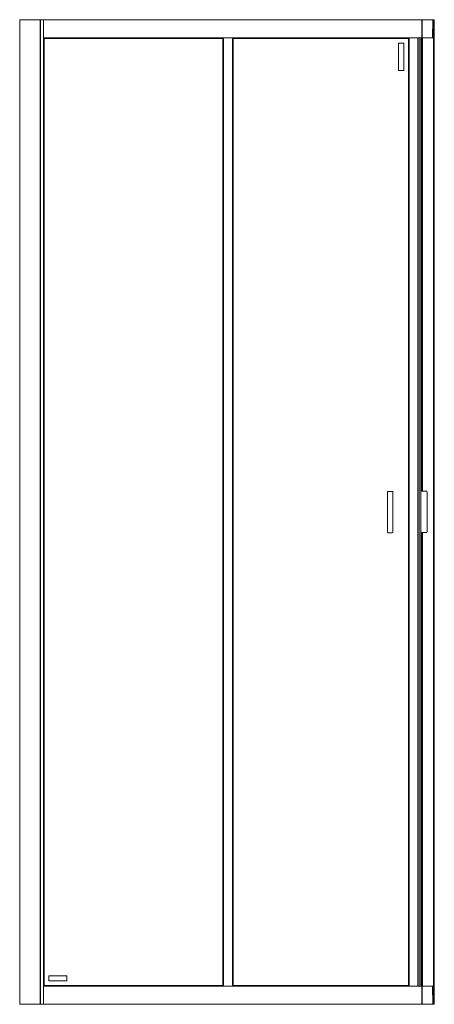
# Model space of a CAD drawing. Header units: millimetres. Extents: x 4010.19 to 4010.99, y 2940.93 to 2942.83.
import ezdxf

# ---------------------------------------------------------------- set-up
doc = ezdxf.new("R2010")
doc.units = ezdxf.units.MM
doc.layers.add('SANINDUSA', color=3, linetype='Continuous')

msp = doc.modelspace()

# ---------------------------------------------------------------- linework, layer by layer
at = {"layer": 'SANINDUSA', "lineweight": 15}
for p, q in [((4010.1855, 2942.8315), (4010.1855, 2940.9315)), ((4010.1861, 2942.8315), (4010.1855, 2942.8315)), ((4010.1861, 2942.8315), (4010.1861, 2940.9315)), ((4010.2252, 2942.8315), (4010.1861, 2942.8315)), ((4010.2252, 2940.9315), (4010.2252, 2942.8315)), ((4010.2255, 2942.8315), (4010.2252, 2942.8315)), ((4010.2255, 2942.8315), (4010.2314, 2942.8315)), ((4010.2255, 2940.9315), (4010.2255, 2942.8315)), ((4010.2314, 2940.9315), (4010.2314, 2942.8315)), ((4010.2317, 2942.8315), (4010.2314, 2942.8315)), ((4010.9617, 2942.8315), (4010.2317, 2942.8315)), ((4010.2317, 2942.8315), (4010.2317, 2942.8312)), ((4010.9617, 2942.8312), (4010.2317, 2942.8312)), ((4010.2317, 2942.8312), (4010.2317, 2942.7968)), ((4010.9617, 2942.8312), (4010.9617, 2942.8315)), ((4010.962, 2942.8315), (4010.9617, 2942.8315)), ((4010.9617, 2942.7968), (4010.9617, 2942.8312)), ((4010.9621, 2942.8297), (4010.9617, 2942.8297)), ((4010.9621, 2942.8292), (4010.9617, 2942.8292)), ((4010.962, 2942.8171), (4010.9617, 2942.8171)), ((4010.962, 2942.8297), (4010.962, 2942.8315)), ((4010.962, 2942.8315), (4010.9621, 2942.8315)), ((4010.962, 2942.8171), (4010.9621, 2942.8292)), ((4010.962, 2942.8171), (4010.9622, 2942.8171)), ((4010.9621, 2942.8049), (4010.962, 2942.8171)), ((4010.9622, 2942.8315), (4010.9621, 2942.8315)), ((4010.9621, 2942.8315), (4010.9621, 2942.8297)), ((4010.9622, 2942.8312), (4010.9622, 2942.8315)), ((4010.9625, 2942.8315), (4010.9622, 2942.8315)), ((4010.9622, 2942.8307), (4010.9622, 2942.8312)), ((4010.9623, 2942.8312), (4010.9622, 2942.8171)), ((4010.9622, 2942.8299), (4010.9622, 2942.8307)), ((4010.9622, 2942.8171), (4010.9624, 2942.7968)), ((4010.9825, 2942.8312), (4010.9623, 2942.8312)), ((4010.9623, 2942.8312), (4010.9623, 2942.8312)), ((4010.9625, 2942.8315), (4010.9626, 2942.8315)), ((4010.9825, 2942.8315), (4010.9626, 2942.8315)), ((4010.9825, 2942.8312), (4010.9822, 2942.7968)), ((4010.9842, 2942.8315), (4010.9842, 2942.8315)), ((4010.9842, 2942.7968), (4010.9845, 2942.8312)), ((4010.9843, 2942.8315), (4010.9843, 2942.8315)), ((4010.9849, 2942.8315), (4010.9843, 2942.8315)), ((4010.9845, 2942.8312), (4010.9845, 2942.8312)), ((4010.9849, 2942.8315), (4010.9849, 2940.9315)), ((4010.9852, 2942.8315), (4010.9849, 2942.8315)), ((4010.9852, 2942.8315), (4010.9852, 2940.9315)), ((4010.9855, 2942.8315), (4010.9852, 2942.8315)), ((4010.9855, 2942.8315), (4010.9855, 2940.9315)), ((4010.2317, 2942.7968), (4010.9617, 2942.7968)), ((4010.2317, 2942.7968), (4010.2317, 2942.7965)), ((4010.2317, 2942.7965), (4010.2319, 2942.7964)), ((4010.2317, 2942.7965), (4010.5787, 2942.7965)), ((4010.2317, 2942.7965), (4010.2317, 2940.9665)), ((4010.5786, 2942.7964), (4010.2319, 2942.7964)), ((4010.2319, 2942.7964), (4010.232, 2942.7963)), ((4010.2319, 2942.7964), (4010.2319, 2940.9666)), ((4010.5785, 2942.7963), (4010.232, 2942.7963)), ((4010.232, 2942.7963), (4010.232, 2940.9667)), ((4010.5785, 2942.7963), (4010.5786, 2942.7964)), ((4010.5785, 2940.9667), (4010.5785, 2942.7963)), ((4010.5786, 2942.7964), (4010.5787, 2942.7965)), ((4010.5786, 2940.9666), (4010.5786, 2942.7964)), ((4010.5787, 2940.9665), (4010.5787, 2942.7965)), ((4010.579, 2942.7965), (4010.5787, 2942.7965)), ((4010.579, 2942.7965), (4010.579, 2940.9665)), ((4010.5964, 2942.7965), (4010.579, 2942.7965)), ((4010.5964, 2942.7965), (4010.5964, 2940.9665)), ((4010.5967, 2942.7965), (4010.5964, 2942.7965)), ((4010.5967, 2942.7965), (4010.9366, 2942.7965)), ((4010.5967, 2942.7965), (4010.9617, 2942.7965)), ((4010.5967, 2942.7965), (4010.5967, 2940.9665)), ((4010.5967, 2942.7964), (4010.5968, 2942.7964)), ((4010.9365, 2942.7964), (4010.5968, 2942.7964)), ((4010.5968, 2942.7964), (4010.5969, 2942.7963)), ((4010.5968, 2942.7964), (4010.5968, 2940.9666)), ((4010.9364, 2942.7963), (4010.5969, 2942.7963)), ((4010.5969, 2942.7963), (4010.5969, 2940.9667)), ((4010.9356, 2942.7955), (4010.9364, 2942.7963)), ((4010.9364, 2942.7963), (4010.9356, 2942.7955)), ((4010.9364, 2942.7963), (4010.9365, 2942.7964)), ((4010.9364, 2940.9667), (4010.9364, 2942.7963)), ((4010.9365, 2942.7964), (4010.9366, 2942.7965)), ((4010.9365, 2940.9666), (4010.9365, 2942.7964)), ((4010.9366, 2942.7965), (4010.9366, 2940.9665)), ((4010.9369, 2942.7965), (4010.9369, 2940.9665)), ((4010.9535, 2940.9665), (4010.9535, 2942.7965)), ((4010.9561, 2940.9665), (4010.9561, 2942.7965)), ((4010.9598, 2942.7965), (4010.9598, 2940.9665)), ((4010.9599, 2942.7965), (4010.9599, 2941.9214)), ((4010.9608, 2942.7945), (4010.9608, 2942.7965)), ((4010.9608, 2942.7945), (4010.9608, 2942.7965)), ((4010.9617, 2942.8049), (4010.9621, 2942.8049)), ((4010.9617, 2942.8044), (4010.9621, 2942.8044)), ((4010.9617, 2942.7965), (4010.9617, 2942.7968)), ((4010.962, 2942.7945), (4010.962, 2942.8042)), ((4010.9621, 2942.8044), (4010.9621, 2942.7945)), ((4010.9622, 2942.8044), (4010.9622, 2942.7968)), ((4010.9622, 2942.7965), (4010.9622, 2942.7968)), ((4010.9622, 2942.7965), (4010.9622, 2941.9214)), ((4010.9625, 2942.7965), (4010.9622, 2942.7965)), ((4010.9624, 2942.7968), (4010.9822, 2942.7968)), ((4010.9625, 2942.7965), (4010.9627, 2942.7965)), ((4010.9625, 2942.7965), (4010.9625, 2941.9214)), ((4010.9822, 2942.7965), (4010.9627, 2942.7965)), ((4010.9839, 2940.9665), (4010.9839, 2942.7965)), ((4010.9842, 2942.7965), (4010.9839, 2942.7965)), ((4010.9842, 2940.9608), (4010.9842, 2942.8022)), ((4010.9842, 2942.7968), (4010.9842, 2942.7965)), ((4010.9842, 2942.7968), (4010.9842, 2942.7968)), ((4010.9842, 2940.9665), (4010.9842, 2942.7965)), ((4010.9843, 2940.9493), (4010.9843, 2942.8137)), ((4010.2327, 2942.7955), (4010.5777, 2942.7955)), ((4010.2327, 2940.9675), (4010.2327, 2942.7955)), ((4010.5777, 2942.7955), (4010.5777, 2940.9675)), ((4010.5976, 2942.7955), (4010.9356, 2942.7955)), ((4010.5976, 2940.9675), (4010.5976, 2942.7955)), ((4010.9166, 2942.7865), (4010.9266, 2942.7865)), ((4010.9166, 2942.7335), (4010.9166, 2942.7865)), ((4010.9266, 2942.7865), (4010.9266, 2942.7335)), ((4010.9356, 2942.7955), (4010.9356, 2940.9675)), ((4010.9622, 2942.7945), (4010.9608, 2942.7945)), ((4010.9266, 2942.7335), (4010.9166, 2942.7335)), ((4010.8951, 2941.9198), (4010.8951, 2941.8433)), ((4010.8966, 2941.9213), (4010.9043, 2941.9213)), ((4010.9058, 2941.8431), (4010.9058, 2941.9198)), ((4010.9702, 2941.9214), (4010.9598, 2941.9214)), ((4010.9717, 2941.9199), (4010.9717, 2941.8432)), ((4010.8966, 2941.8416), (4010.9043, 2941.8416)), ((4010.9702, 2941.8417), (4010.9598, 2941.8417)), ((4010.9599, 2941.8417), (4010.9599, 2940.9665)), ((4010.9622, 2941.8417), (4010.9622, 2940.9665)), ((4010.9625, 2941.8417), (4010.9625, 2940.9665)), ((4010.2417, 2940.9865), (4010.2767, 2940.9865)), ((4010.2417, 2940.9765), (4010.2417, 2940.9865)), ((4010.2767, 2940.9765), (4010.2417, 2940.9765)), ((4010.2767, 2940.9865), (4010.2767, 2940.9765)), ((4010.2319, 2940.9666), (4010.2317, 2940.9665)), ((4010.5787, 2940.9665), (4010.2317, 2940.9665)), ((4010.2317, 2940.9665), (4010.2317, 2940.9662)), ((4010.9617, 2940.9662), (4010.2317, 2940.9662)), ((4010.2317, 2940.9662), (4010.2317, 2940.9318)), ((4010.232, 2940.9667), (4010.2319, 2940.9666)), ((4010.2319, 2940.9666), (4010.5786, 2940.9666)), ((4010.232, 2940.9667), (4010.5785, 2940.9667)), ((4010.5777, 2940.9675), (4010.2327, 2940.9675)), ((4010.5786, 2940.9666), (4010.5785, 2940.9667)), ((4010.5787, 2940.9665), (4010.5786, 2940.9666)), ((4010.5787, 2940.9665), (4010.579, 2940.9665)), ((4010.5964, 2940.9665), (4010.579, 2940.9665)), ((4010.5964, 2940.9665), (4010.5967, 2940.9665)), ((4010.5968, 2940.9666), (4010.5967, 2940.9666)), ((4010.9617, 2940.9665), (4010.5967, 2940.9665)), ((4010.5969, 2940.9667), (4010.5968, 2940.9666)), ((4010.5968, 2940.9666), (4010.9365, 2940.9666)), ((4010.5969, 2940.9667), (4010.9364, 2940.9667)), ((4010.9356, 2940.9675), (4010.5976, 2940.9675)), ((4010.9365, 2940.9666), (4010.9364, 2940.9667)), ((4010.9366, 2940.9665), (4010.9365, 2940.9666)), ((4010.9608, 2940.9665), (4010.9608, 2940.9685)), ((4010.9608, 2940.9685), (4010.9622, 2940.9685)), ((4010.9608, 2940.9665), (4010.9608, 2940.9685)), ((4010.9617, 2940.9662), (4010.9617, 2940.9665)), ((4010.9617, 2940.9318), (4010.9617, 2940.9662)), ((4010.9621, 2940.9586), (4010.9617, 2940.9586)), ((4010.9617, 2940.9581), (4010.9621, 2940.9581)), ((4010.962, 2940.9586), (4010.962, 2940.9685)), ((4010.962, 2940.946), (4010.9621, 2940.9581)), ((4010.9621, 2940.9685), (4010.9621, 2940.9586)), ((4010.9622, 2940.9665), (4010.9625, 2940.9665)), ((4010.9622, 2940.9662), (4010.9622, 2940.9665)), ((4010.9622, 2940.9588), (4010.9622, 2940.9662)), ((4010.9622, 2940.946), (4010.9624, 2940.9662)), ((4010.9624, 2940.9662), (4010.9822, 2940.9662)), ((4010.9625, 2940.9665), (4010.9627, 2940.9665)), ((4010.9822, 2940.9665), (4010.9627, 2940.9665)), ((4010.9822, 2940.9662), (4010.9825, 2940.9318)), ((4010.9839, 2940.9665), (4010.9842, 2940.9665)), ((4010.9842, 2940.9665), (4010.9842, 2940.9662)), ((4010.9842, 2940.9662), (4010.9842, 2940.9662)), ((4010.9845, 2940.9318), (4010.9842, 2940.9662)), ((4010.962, 2940.946), (4010.9617, 2940.946)), ((4010.9621, 2940.9338), (4010.962, 2940.946)), ((4010.9622, 2940.946), (4010.962, 2940.946)), ((4010.9623, 2940.9318), (4010.9622, 2940.946)), ((4010.1855, 2940.9315), (4010.1861, 2940.9315)), ((4010.1861, 2940.9315), (4010.2252, 2940.9315)), ((4010.2252, 2940.9315), (4010.2255, 2940.9315)), ((4010.2255, 2940.9315), (4010.2314, 2940.9315)), ((4010.2314, 2940.9315), (4010.2317, 2940.9315)), ((4010.2317, 2940.9318), (4010.9617, 2940.9318)), ((4010.2317, 2940.9318), (4010.2317, 2940.9315)), ((4010.2317, 2940.9315), (4010.9617, 2940.9315)), ((4010.9621, 2940.9338), (4010.9617, 2940.9338)), ((4010.9617, 2940.9333), (4010.9621, 2940.9333)), ((4010.9617, 2940.9315), (4010.9617, 2940.9318)), ((4010.962, 2940.9315), (4010.9617, 2940.9315)), ((4010.962, 2940.9315), (4010.962, 2940.9331)), ((4010.9621, 2940.9315), (4010.962, 2940.9315)), ((4010.9621, 2940.9333), (4010.9621, 2940.9315)), ((4010.9622, 2940.9315), (4010.9621, 2940.9315)), ((4010.9622, 2940.9323), (4010.9622, 2940.9333)), ((4010.9622, 2940.9318), (4010.9622, 2940.9323)), ((4010.9622, 2940.9315), (4010.9622, 2940.9318)), ((4010.9622, 2940.9315), (4010.9625, 2940.9315)), ((4010.9825, 2940.9318), (4010.9623, 2940.9318)), ((4010.9623, 2940.9318), (4010.9623, 2940.9318)), ((4010.9626, 2940.9315), (4010.9625, 2940.9315)), ((4010.9626, 2940.9315), (4010.9825, 2940.9315)), ((4010.9843, 2940.9315), (4010.9843, 2940.9316)), ((4010.9843, 2940.9315), (4010.9849, 2940.9315)), ((4010.9845, 2940.9318), (4010.9845, 2940.9318)), ((4010.9852, 2940.9315), (4010.9849, 2940.9315)), ((4010.9852, 2940.9315), (4010.9855, 2940.9315))]:
    msp.add_line(p, q, dxfattribs=at)
at = {"layer": 'SANINDUSA', "lineweight": 15, "flags": 128}
for points in [[(4010.232, 2942.7963), (4010.2324, 2942.7959), (4010.2326, 2942.7956), (4010.2327, 2942.7955)], [(4010.2327, 2942.7955), (4010.2326, 2942.7956), (4010.2324, 2942.7959), (4010.232, 2942.7963)], [(4010.5777, 2942.7955), (4010.5778, 2942.7956), (4010.5781, 2942.7959), (4010.5785, 2942.7963)], [(4010.5785, 2942.7963), (4010.5781, 2942.7959), (4010.5778, 2942.7956), (4010.5777, 2942.7955)], [(4010.5969, 2942.7963), (4010.5973, 2942.7959), (4010.5975, 2942.7956), (4010.5976, 2942.7955)], [(4010.5976, 2942.7955), (4010.5975, 2942.7956), (4010.5973, 2942.7959), (4010.5969, 2942.7963)], [(4010.2327, 2940.9675), (4010.2326, 2940.9674), (4010.2324, 2940.9671), (4010.232, 2940.9667)], [(4010.232, 2940.9667), (4010.2324, 2940.9671), (4010.2326, 2940.9674), (4010.2327, 2940.9675)], [(4010.5785, 2940.9667), (4010.5781, 2940.9671), (4010.5778, 2940.9674), (4010.5777, 2940.9675)], [(4010.5777, 2940.9675), (4010.5778, 2940.9674), (4010.5781, 2940.9671), (4010.5785, 2940.9667)], [(4010.5976, 2940.9675), (4010.5975, 2940.9674), (4010.5973, 2940.9671), (4010.5969, 2940.9667)], [(4010.5969, 2940.9667), (4010.5973, 2940.9671), (4010.5975, 2940.9674), (4010.5976, 2940.9675)], [(4010.9364, 2940.9667), (4010.936, 2940.9671), (4010.9357, 2940.9674), (4010.9356, 2940.9675)], [(4010.9356, 2940.9675), (4010.9357, 2940.9674), (4010.936, 2940.9671), (4010.9364, 2940.9667)]]:
    msp.add_lwpolyline(points, dxfattribs=at)
at = {"layer": 'SANINDUSA', "lineweight": 15}
for centre, radius, start, end in [((4010.9625, 2942.8312), 0.0003, 90, 180), ((4010.9631, 2942.8307), 0.0009, 180, 209.318), ((4010.9626, 2942.8312), 0.0003, 90, 179.5), ((4010.9625, 2942.7968), 0.0003, 180, 270), ((4010.9627, 2942.7968), 0.0003, 180.5, 270), ((4010.9839, 2942.7968), 0.0003, 270, 311.5882), ((4010.9839, 2942.7968), 0.0003, 325.2481, 0), ((4010.8966, 2941.9198), 0.0015, 90, 180), ((4010.9043, 2941.9198), 0.0015, 0, 90), ((4010.9702, 2941.9199), 0.0015, 0, 90), ((4010.9043, 2941.8431), 0.0015, 270, 0), ((4010.9702, 2941.8432), 0.0015, 270, 0), ((4010.9625, 2940.9662), 0.0003, 90, 180), ((4010.9627, 2940.9662), 0.0003, 90, 179.5), ((4010.9631, 2940.9323), 0.0009, 150.682, 180), ((4010.9625, 2940.9318), 0.0003, 180, 270), ((4010.9626, 2940.9318), 0.0003, 180.5, 270)]:
    msp.add_arc(centre, radius, start, end, dxfattribs=at)
for points, knots in [([(4010.9622, 2942.8298), (4010.9622, 2942.8298), (4010.9622, 2942.8297), (4010.9622, 2942.8297), (4010.9621, 2942.8297), (4010.9621, 2942.8297), (4010.9621, 2942.8297)], [0, 0, 0, 0, 0.250144, 0.499863, 0.750071, 1, 1, 1, 1]), ([(4010.9621, 2942.8296), (4010.9621, 2942.8296), (4010.9621, 2942.8296), (4010.9621, 2942.8297), (4010.9621, 2942.8297), (4010.9621, 2942.8297), (4010.9621, 2942.8297)], [0, 0, 0, 0, 0.249987, 0.500021, 0.750022, 1, 1, 1, 1]), ([(4010.9621, 2942.8292), (4010.9621, 2942.8293), (4010.9621, 2942.8293), (4010.9621, 2942.8294), (4010.9621, 2942.8295), (4010.9621, 2942.8295), (4010.9621, 2942.8296)], [0, 0, 0, 0, 0.250053, 0.499992, 0.749995, 1, 1, 1, 1]), ([(4010.9621, 2942.8292), (4010.9621, 2942.8292), (4010.9621, 2942.8292), (4010.9622, 2942.8292), (4010.9622, 2942.8292), (4010.9622, 2942.8292), (4010.9622, 2942.8292)], [0, 0, 0, 0, 0.249834, 0.500092, 0.750094, 1, 1, 1, 1]), ([(4010.9825, 2942.8315), (4010.9825, 2942.8315), (4010.9825, 2942.8315), (4010.9825, 2942.8315), (4010.9825, 2942.8315), (4010.9825, 2942.8314), (4010.9825, 2942.8314)], [0, 0, 0, 0, 0.250005, 0.499931, 0.749914, 1, 1, 1, 1]), ([(4010.9837, 2942.8315), (4010.9835, 2942.8315), (4010.9832, 2942.8315), (4010.9827, 2942.8315), (4010.9825, 2942.8315)], [0, 0, 0, 0, 0.499971, 1, 1, 1, 1]), ([(4010.9825, 2942.8314), (4010.9825, 2942.8314), (4010.9825, 2942.8314), (4010.9825, 2942.8313), (4010.9825, 2942.8313), (4010.9825, 2942.8312), (4010.9825, 2942.8312)], [0, 0, 0, 0, 0.250012, 0.499863, 0.750015, 1, 1, 1, 1]), ([(4010.9839, 2942.8312), (4010.9837, 2942.8312), (4010.9834, 2942.8312), (4010.9829, 2942.8312), (4010.9826, 2942.8312), (4010.9825, 2942.8312)], [0, 0, 0, 0, 0.48521, 0.739156, 1, 1, 1, 1]), ([(4010.9837, 2942.8315), (4010.9837, 2942.8315), (4010.9838, 2942.8315), (4010.9838, 2942.8314), (4010.9839, 2942.8313), (4010.9839, 2942.8312), (4010.9839, 2942.8312)], [0, 0, 0, 0, 0.250032, 0.499982, 0.749971, 1, 1, 1, 1]), ([(4010.9842, 2942.8315), (4010.9842, 2942.8315), (4010.9841, 2942.8315), (4010.9838, 2942.8315), (4010.9837, 2942.8315)], [0, 0, 0, 0, 0.499999, 1, 1, 1, 1]), ([(4010.9845, 2942.8312), (4010.9845, 2942.8312), (4010.9844, 2942.8312), (4010.9843, 2942.8312), (4010.9841, 2942.8312), (4010.9839, 2942.8312)], [0, 0, 0, 0, 0.01109, 0.350882, 1, 1, 1, 1]), ([(4010.9844, 2942.8314), (4010.9844, 2942.8314), (4010.9844, 2942.8315), (4010.9843, 2942.8315), (4010.9843, 2942.8315), (4010.9842, 2942.8315), (4010.9842, 2942.8315)], [0, 0, 0, 0, 0.250216, 0.500066, 0.750055, 1, 1, 1, 1]), ([(4010.9845, 2942.8312), (4010.9845, 2942.8312), (4010.9845, 2942.8313), (4010.9844, 2942.8314), (4010.9844, 2942.8314), (4010.9843, 2942.8315), (4010.9843, 2942.8315)], [0, 0, 0, 0, 0.254196, 0.506667, 0.755681, 1, 1, 1, 1]), ([(4010.9622, 2942.8049), (4010.9622, 2942.8049), (4010.9622, 2942.8049), (4010.9622, 2942.8049), (4010.9621, 2942.8049), (4010.9621, 2942.8049), (4010.9621, 2942.8049)], [0, 0, 0, 0, 0.249907, 0.49991, 0.750169, 1, 1, 1, 1]), ([(4010.9621, 2942.8046), (4010.9621, 2942.8046), (4010.9621, 2942.8046), (4010.9621, 2942.8047), (4010.9621, 2942.8048), (4010.9621, 2942.8049), (4010.9621, 2942.8049)], [0, 0, 0, 0, 0.250005, 0.500008, 0.749947, 1, 1, 1, 1]), ([(4010.9621, 2942.8044), (4010.9621, 2942.8044), (4010.9621, 2942.8044), (4010.9621, 2942.8044), (4010.9621, 2942.8045), (4010.9621, 2942.8045), (4010.9621, 2942.8046)], [0, 0, 0, 0, 0.2499779, 0.4999786, 0.7500126, 1, 1, 1, 1]), ([(4010.9621, 2942.8044), (4010.9621, 2942.8044), (4010.9621, 2942.8044), (4010.9622, 2942.8044), (4010.9622, 2942.8044), (4010.9622, 2942.8044), (4010.9622, 2942.8044)], [0, 0, 0, 0, 0.249929, 0.500137, 0.749856, 1, 1, 1, 1]), ([(4010.9822, 2942.7968), (4010.9823, 2942.7968), (4010.9826, 2942.7968), (4010.9831, 2942.7968), (4010.9834, 2942.7968), (4010.9836, 2942.7968)], [0, 0, 0, 0, 0.260815, 0.514805, 1, 1, 1, 1]), ([(4010.9822, 2942.7966), (4010.9822, 2942.7966), (4010.9822, 2942.7966), (4010.9822, 2942.7967), (4010.9822, 2942.7968), (4010.9822, 2942.7968), (4010.9822, 2942.7968)], [0, 0, 0, 0, 0.250082, 0.499938, 0.749938, 1, 1, 1, 1]), ([(4010.9822, 2942.7965), (4010.9822, 2942.7965), (4010.9822, 2942.7965), (4010.9822, 2942.7965), (4010.9822, 2942.7966), (4010.9822, 2942.7966), (4010.9822, 2942.7966)], [0, 0, 0, 0, 0.2500212, 0.5000761, 0.7500736, 1, 1, 1, 1]), ([(4010.9822, 2942.7965), (4010.9824, 2942.7965), (4010.9829, 2942.7965), (4010.9832, 2942.7965), (4010.9834, 2942.7965)], [0, 0, 0, 0, 0.49999, 1, 1, 1, 1]), ([(4010.9836, 2942.7968), (4010.9836, 2942.7968), (4010.9836, 2942.7967), (4010.9835, 2942.7966), (4010.9835, 2942.7965), (4010.9834, 2942.7965), (4010.9834, 2942.7965)], [0, 0, 0, 0, 0.2500804, 0.5001072, 0.750114, 1, 1, 1, 1]), ([(4010.9834, 2942.7965), (4010.9835, 2942.7965), (4010.9838, 2942.7965), (4010.9839, 2942.7965), (4010.9839, 2942.7965)], [0, 0, 0, 0, 0.499991, 1, 1, 1, 1]), ([(4010.9836, 2942.7968), (4010.9838, 2942.7968), (4010.984, 2942.7968), (4010.9841, 2942.7968), (4010.9842, 2942.7968), (4010.9842, 2942.7968)], [0, 0, 0, 0, 0.648655, 0.988173, 1, 1, 1, 1]), ([(4010.984, 2942.7965), (4010.984, 2942.7965), (4010.9841, 2942.7966), (4010.9841, 2942.7966), (4010.9842, 2942.7967), (4010.9842, 2942.7968), (4010.9842, 2942.7968)], [0, 0, 0, 0, 0.244389, 0.493408, 0.745862, 1, 1, 1, 1]), ([(4010.8966, 2941.8416), (4010.8964, 2941.8417), (4010.896, 2941.8417), (4010.8955, 2941.8421), (4010.8952, 2941.8426), (4010.8951, 2941.8429), (4010.8951, 2941.8431)], [0, 0, 0, 0, 0.249998, 0.499992, 0.749997, 1, 1, 1, 1]), ([(4010.9622, 2940.9587), (4010.9622, 2940.9587), (4010.9622, 2940.9586), (4010.9621, 2940.9586), (4010.9621, 2940.9586)], [0, 0, 0, 0, 0.508791, 1, 1, 1, 1]), ([(4010.9622, 2940.9587), (4010.9622, 2940.9587), (4010.9622, 2940.9586), (4010.9622, 2940.9586), (4010.9621, 2940.9586), (4010.9621, 2940.9586), (4010.9621, 2940.9586)], [0, 0, 0, 0, 0.250144, 0.499863, 0.750071, 1, 1, 1, 1]), ([(4010.9621, 2940.9585), (4010.9621, 2940.9585), (4010.9621, 2940.9585), (4010.9621, 2940.9586), (4010.9621, 2940.9586), (4010.9621, 2940.9586), (4010.9621, 2940.9586)], [0, 0, 0, 0, 0.249987, 0.500021, 0.750022, 1, 1, 1, 1]), ([(4010.9621, 2940.9581), (4010.9621, 2940.9582), (4010.9621, 2940.9582), (4010.9621, 2940.9583), (4010.9621, 2940.9584), (4010.9621, 2940.9584), (4010.9621, 2940.9585)], [0, 0, 0, 0, 0.250053, 0.499992, 0.749995, 1, 1, 1, 1]), ([(4010.9621, 2940.9581), (4010.9621, 2940.9581), (4010.9621, 2940.9581), (4010.9622, 2940.9581), (4010.9622, 2940.9581), (4010.9622, 2940.9581), (4010.9622, 2940.9581)], [0, 0, 0, 0, 0.249831, 0.50009, 0.750093, 1, 1, 1, 1]), ([(4010.9822, 2940.9664), (4010.9822, 2940.9664), (4010.9822, 2940.9665), (4010.9822, 2940.9665), (4010.9822, 2940.9665), (4010.9822, 2940.9665), (4010.9822, 2940.9665)], [0, 0, 0, 0, 0.2499264, 0.4999239, 0.7499788, 1, 1, 1, 1]), ([(4010.9834, 2940.9665), (4010.9832, 2940.9665), (4010.9829, 2940.9665), (4010.9824, 2940.9665), (4010.9822, 2940.9665)], [0, 0, 0, 0, 0.50001, 1, 1, 1, 1]), ([(4010.9822, 2940.9662), (4010.9822, 2940.9662), (4010.9822, 2940.9663), (4010.9822, 2940.9663), (4010.9822, 2940.9664), (4010.9822, 2940.9664), (4010.9822, 2940.9664)], [0, 0, 0, 0, 0.250062, 0.500062, 0.749918, 1, 1, 1, 1]), ([(4010.9836, 2940.9662), (4010.9834, 2940.9662), (4010.9831, 2940.9662), (4010.9826, 2940.9662), (4010.9823, 2940.9662), (4010.9822, 2940.9662)], [0, 0, 0, 0, 0.485195, 0.739185, 1, 1, 1, 1]), ([(4010.9836, 2940.9662), (4010.9836, 2940.9663), (4010.9836, 2940.9663), (4010.9835, 2940.9664), (4010.9835, 2940.9665), (4010.9834, 2940.9665), (4010.9834, 2940.9665)], [0, 0, 0, 0, 0.2500804, 0.5001072, 0.750114, 1, 1, 1, 1]), ([(4010.9839, 2940.9665), (4010.9839, 2940.9665), (4010.9838, 2940.9665), (4010.9835, 2940.9665), (4010.9834, 2940.9665)], [0, 0, 0, 0, 0.500009, 1, 1, 1, 1]), ([(4010.9842, 2940.9662), (4010.9842, 2940.9662), (4010.9841, 2940.9662), (4010.984, 2940.9662), (4010.9838, 2940.9662), (4010.9836, 2940.9662)], [0, 0, 0, 0, 0.01382, 0.352654, 1, 1, 1, 1]), ([(4010.9839, 2940.9665), (4010.9839, 2940.9665), (4010.984, 2940.9665), (4010.984, 2940.9665), (4010.9841, 2940.9665), (4010.9841, 2940.9664), (4010.9841, 2940.9664)], [0, 0, 0, 0, 0.2498863, 0.5001173, 0.7502229, 1, 1, 1, 1]), ([(4010.9842, 2940.9662), (4010.9842, 2940.9662), (4010.9842, 2940.9663), (4010.9841, 2940.9664), (4010.9841, 2940.9665), (4010.984, 2940.9665), (4010.984, 2940.9665)], [0, 0, 0, 0, 0.254108, 0.506551, 0.755544, 1, 1, 1, 1]), ([(4010.9622, 2940.9338), (4010.9622, 2940.9338), (4010.9622, 2940.9338), (4010.9622, 2940.9338), (4010.9621, 2940.9338), (4010.9621, 2940.9338), (4010.9621, 2940.9338)], [0, 0, 0, 0, 0.249906, 0.499908, 0.750166, 1, 1, 1, 1]), ([(4010.9621, 2940.9335), (4010.9621, 2940.9335), (4010.9621, 2940.9335), (4010.9621, 2940.9336), (4010.9621, 2940.9337), (4010.9621, 2940.9338), (4010.9621, 2940.9338)], [0, 0, 0, 0, 0.250005, 0.500008, 0.749947, 1, 1, 1, 1]), ([(4010.9621, 2940.9333), (4010.9621, 2940.9333), (4010.9621, 2940.9333), (4010.9621, 2940.9333), (4010.9621, 2940.9334), (4010.9621, 2940.9334), (4010.9621, 2940.9335)], [0, 0, 0, 0, 0.2499779, 0.4999786, 0.7500126, 1, 1, 1, 1]), ([(4010.9621, 2940.9333), (4010.9621, 2940.9333), (4010.9621, 2940.9333), (4010.9622, 2940.9333), (4010.9622, 2940.9333), (4010.9622, 2940.9333), (4010.9622, 2940.9333)], [0, 0, 0, 0, 0.249929, 0.500137, 0.749856, 1, 1, 1, 1]), ([(4010.9623, 2940.9335), (4010.9623, 2940.9335), (4010.9623, 2940.9335), (4010.9623, 2940.9335), (4010.9623, 2940.9335), (4010.9623, 2940.9335)], [0, 0, 0, 0, 0.400959, 0.846938, 1, 1, 1, 1]), ([(4010.9825, 2940.9318), (4010.9826, 2940.9318), (4010.9829, 2940.9318), (4010.9834, 2940.9318), (4010.9837, 2940.9318), (4010.9839, 2940.9318)], [0, 0, 0, 0, 0.260844, 0.51479, 1, 1, 1, 1]), ([(4010.9825, 2940.9318), (4010.9825, 2940.9318), (4010.9825, 2940.9318), (4010.9825, 2940.9317), (4010.9825, 2940.9316), (4010.9825, 2940.9316), (4010.9825, 2940.9316)], [0, 0, 0, 0, 0.249985, 0.500137, 0.749988, 1, 1, 1, 1]), ([(4010.9825, 2940.9316), (4010.9825, 2940.9316), (4010.9825, 2940.9316), (4010.9825, 2940.9315), (4010.9825, 2940.9315), (4010.9825, 2940.9315), (4010.9825, 2940.9315)], [0, 0, 0, 0, 0.250086, 0.500069, 0.749995, 1, 1, 1, 1]), ([(4010.9825, 2940.9315), (4010.9827, 2940.9315), (4010.9832, 2940.9315), (4010.9835, 2940.9315), (4010.9837, 2940.9315)], [0, 0, 0, 0, 0.500029, 1, 1, 1, 1]), ([(4010.9837, 2940.9315), (4010.9837, 2940.9315), (4010.9838, 2940.9315), (4010.9838, 2940.9316), (4010.9839, 2940.9317), (4010.9839, 2940.9318), (4010.9839, 2940.9318)], [0, 0, 0, 0, 0.250032, 0.499982, 0.749971, 1, 1, 1, 1]), ([(4010.9837, 2940.9315), (4010.9838, 2940.9315), (4010.9841, 2940.9315), (4010.9842, 2940.9315), (4010.9842, 2940.9315)], [0, 0, 0, 0, 0.500001, 1, 1, 1, 1]), ([(4010.9839, 2940.9318), (4010.9841, 2940.9318), (4010.9843, 2940.9318), (4010.9844, 2940.9318), (4010.9845, 2940.9318), (4010.9845, 2940.9318)], [0, 0, 0, 0, 0.6478115, 0.9869193, 1, 1, 1, 1]), ([(4010.9843, 2940.9315), (4010.9843, 2940.9316), (4010.9844, 2940.9316), (4010.9844, 2940.9316), (4010.9845, 2940.9317), (4010.9845, 2940.9318), (4010.9845, 2940.9318)], [0, 0, 0, 0, 0.2443699, 0.4934099, 0.7458313, 1, 1, 1, 1])]:
    msp.add_open_spline(points, degree=3, knots=knots, dxfattribs=at)

doc.saveas('drawing.dxf')
